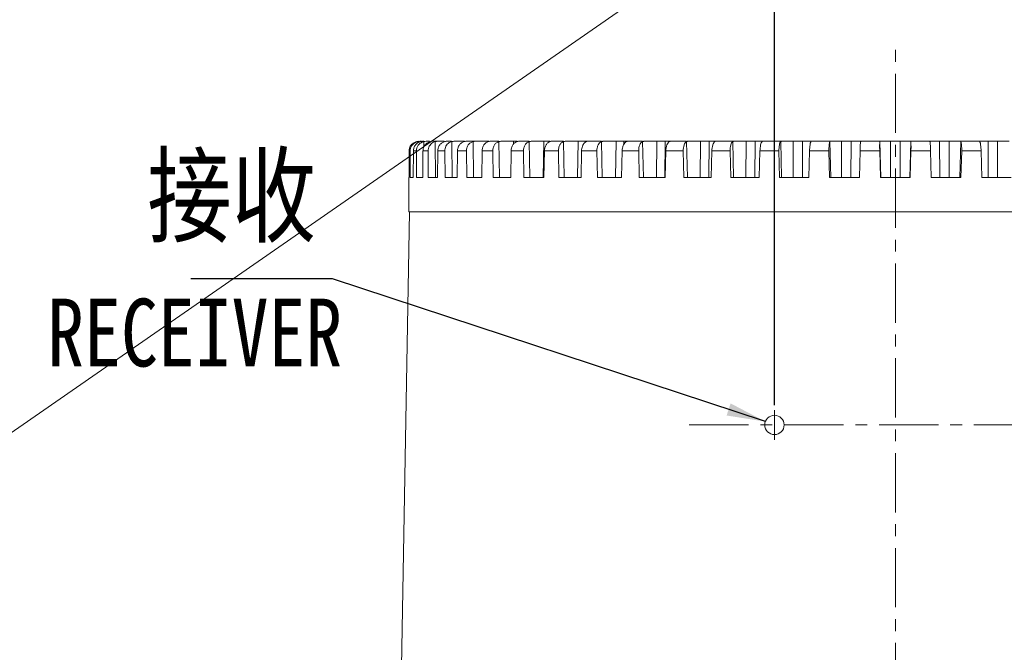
# Model space of a CAD drawing. Extents: x 695 to 3294, y -288 to 575.
# Tile 25 of 83: x 1356 to 1457, y 147 to 212. Entities that reach past the tile are written whole.
import ezdxf

# ---------------------------------------------------------------- set-up
doc = ezdxf.new("R2010")
doc.units = 0
doc.header["$LTSCALE"] = 16.335
doc.header["$PDMODE"] = 3
doc.header["$PDSIZE"] = 4
doc.linetypes.add('CENTER', pattern=[0.6, 0.375, -0.075, 0.075, -0.075])
doc.layers.get('Defpoints').update_dxf_attribs({"linetype": 'CONTINUOUS'})
for name, color, linetype, lineweight in [('7_ALL_FEATURES', 7, 'CONTINUOUS', 15), ('dim', 3, 'CONTINUOUS', 13), ('中心', 6, 'CENTER', 13)]:
    doc.layers.add(name, color=color, linetype=linetype, lineweight=lineweight)
doc.layers.add('标注线', color=3, linetype='CONTINUOUS')
doc.styles.get("Standard").update_dxf_attribs({"font": 'txt', "width": 0.8})
doc.dimstyles.get("Standard").update_dxf_attribs({"dimtxt": 3, "dimasz": 3, "dimexe": 2.5, "dimexo": 0.5, "dimtad": 1, "dimdsep": 46, "dimtxsty": 'Standard', "dimcen": 0.09, "dimadec": 0, "dimazin": 0, "dimtol": 1, "dimtp": 0.01, "dimtm": 0.01, "dimtfac": 1, "dimtofl": 0, "dimtmove": 0, "dimatfit": 3, "dimfxl": 1, "dimtolj": 1, "dimarcsym": 0})

# ---------------------------------------------------------------- blocks, each defined once
blk = doc.blocks.new('*D16')
at = {"layer": 'Defpoints', "color": 0, "transparency": 16777216}
for p in [(1458.71, 221.16), (1433.71, 171.86), (1458.71, 171.86)]:
    blk.add_point(p, dxfattribs=at)
at = {"layer": 'dim', "color": 0, "lineweight": -2, "transparency": 16777216}
for p, q in [((1433.71, 172.36), (1433.71, 223.66)), ((1458.71, 172.36), (1458.71, 223.66)), ((1437.71, 221.16), (1441.59, 221.16)), ((1454.71, 221.16), (1450.84, 221.16))]:
    blk.add_line(p, q, dxfattribs=at)
at = {"layer": 'dim', "color": 0, "transparency": 16777216}
for points in [[(1437.71, 221.83), (1437.71, 220.49), (1433.71, 221.16)], [(1454.71, 221.83), (1454.71, 220.49), (1458.71, 221.16)]]:
    blk.add_solid(points, dxfattribs=at)
at = {"layer": 'dim', "color": 0, "transparency": 16777216, "insert": (1446.21, 221.16), "char_height": 6, "attachment_point": 5}
blk.add_mtext('\\A1;25', dxfattribs=at)

msp = doc.modelspace()

# ---------------------------------------------------------------- linework, layer by layer
at = {"layer": '7_ALL_FEATURES', "color": 9, "linetype": 'Continuous'}
for p, q in [((1396.858, 199.605), (1396.859, 199.455)), ((1397.503, 199.605), (1397.505, 199.043)), ((1398.681, 199.605), (1398.706, 195.878)), ((1400.379, 199.605), (1400.414, 195.878)), ((1402.579, 199.605), (1402.624, 195.878)), ((1404.034, 199.628), (1404.032, 199.535)), ((1405.257, 199.605), (1405.311, 195.878)), ((1406.75, 199.628), (1406.743, 199.312)), ((1408.384, 199.605), (1408.446, 195.878)), ((1409.898, 199.628), (1409.825, 195.878)), ((1411.925, 199.605), (1411.994, 195.878)), ((1413.444, 199.628), (1413.378, 195.878)), ((1414.174, 199.628), (1414.172, 199.523)), ((1415.842, 199.605), (1415.917, 195.878)), ((1417.349, 199.628), (1417.291, 195.878)), ((1418.143, 199.628), (1418.138, 199.295)), ((1420.091, 199.605), (1420.172, 195.878)), ((1421.57, 199.628), (1421.52, 195.878)), ((1422.42, 199.628), (1422.372, 195.878)), ((1424.626, 199.605), (1424.713, 195.878)), ((1426.06, 199.628), (1426.02, 195.878)), ((1426.957, 199.628), (1426.918, 195.878)), ((1429.397, 199.605), (1429.488, 195.878)), ((1430.772, 199.628), (1430.74, 195.878)), ((1431.705, 199.628), (1431.676, 195.878)), ((1434.352, 199.605), (1434.447, 195.878)), ((1435.652, 199.628), (1435.63, 195.878)), ((1436.612, 199.628), (1436.593, 195.878)), ((1439.437, 199.605), (1439.534, 195.878)), ((1440.647, 199.628), (1440.636, 195.878)), ((1441.624, 199.628), (1441.614, 195.878)), ((1444.597, 199.605), (1444.694, 195.878)), ((1445.704, 199.628), (1445.703, 195.878)), ((1446.686, 199.628), (1446.687, 195.878)), ((1447.793, 199.605), (1447.695, 195.878)), ((1450.766, 199.628), (1450.775, 195.878)), ((1451.742, 199.628), (1451.753, 195.878)), ((1452.952, 199.605), (1452.856, 195.878)), ((1455.777, 199.628), (1455.797, 195.878)), ((1456.738, 199.628), (1456.759, 195.878)), ((1395.971, 198.628), (1396.077, 198.628)), ((1396.414, 198.628), (1396.733, 198.628)), ((1397.404, 198.628), (1397.93, 198.628)), ((1398.927, 198.628), (1399.656, 198.628)), ((1400.969, 198.628), (1401.893, 198.628)), ((1403.506, 198.628), (1404.614, 198.628)), ((1406.511, 198.628), (1407.791, 198.628)), ((1409.951, 198.628), (1411.389, 198.628)), ((1413.787, 198.628), (1415.368, 198.628)), ((1417.979, 198.628), (1419.685, 198.628)), ((1422.48, 198.628), (1424.293, 198.628)), ((1427.241, 198.628), (1429.14, 198.628)), ((1432.209, 198.628), (1434.174, 198.628)), ((1437.331, 198.628), (1439.34, 198.628)), ((1442.55, 198.628), (1444.581, 198.628)), ((1449.84, 198.628), (1447.808, 198.628)), ((1455.058, 198.628), (1453.049, 198.628))]:
    msp.add_line(p, q, dxfattribs=at)
at = {"layer": '7_ALL_FEATURES', "color": 7, "linetype": 'Continuous'}
for p, q in [((1397.076, 199.628), (1397.253, 199.628)), ((1397.499, 199.628), (1397.403, 199.628)), ((1397.72, 199.628), (1398.075, 199.628)), ((1398.371, 199.628), (1399.586, 199.628)), ((1400.338, 199.628), (1399.863, 199.628)), ((1400.588, 199.628), (1401.694, 199.628)), ((1401.862, 199.628), (1404.196, 199.628)), ((1405.257, 199.628), (1404.347, 199.628)), ((1405.45, 199.628), (1407.133, 199.628)), ((1408.384, 199.628), (1407.291, 199.628)), ((1408.565, 199.628), (1410.555, 199.628)), ((1411.925, 199.628), (1410.661, 199.628)), ((1412.093, 199.628), (1414.403, 199.628)), ((1415.842, 199.628), (1414.42, 199.628)), ((1415.994, 199.628), (1420.091, 199.628)), ((1420.226, 199.628), (1424.626, 199.628)), ((1424.742, 199.628), (1429.397, 199.628)), ((1429.494, 199.628), (1432.469, 199.628)), ((1434.352, 199.628), (1432.473, 199.628)), ((1434.428, 199.628), (1439.437, 199.628)), ((1437.492, 199.628), (1437.493, 199.627)), ((1439.492, 199.628), (1444.597, 199.628)), ((1442.618, 199.616), (1442.616, 199.605)), ((1444.629, 199.628), (1447.761, 199.628)), ((1447.793, 199.628), (1452.897, 199.628)), ((1449.773, 199.605), (1449.771, 199.616)), ((1452.952, 199.628), (1457.961, 199.628)), ((1454.896, 199.627), (1454.897, 199.628)), ((1395.971, 198.628), (1395.968, 195.878)), ((1396.077, 198.628), (1396.082, 195.878)), ((1396.414, 198.628), (1396.405, 195.878)), ((1396.733, 198.628), (1396.745, 195.878)), ((1397.404, 198.628), (1397.386, 195.878)), ((1397.93, 198.628), (1397.95, 195.878)), ((1398.927, 198.628), (1398.903, 195.878)), ((1399.656, 198.628), (1399.684, 195.878)), ((1400.969, 198.628), (1400.938, 195.878)), ((1401.893, 198.628), (1401.927, 195.878)), ((1403.506, 198.628), (1403.468, 195.878)), ((1404.614, 198.628), (1404.655, 195.878)), ((1406.511, 198.628), (1406.467, 195.878)), ((1407.791, 198.628), (1407.838, 195.878)), ((1409.951, 198.628), (1409.901, 195.878)), ((1411.389, 198.628), (1411.441, 195.878)), ((1413.787, 198.628), (1413.732, 195.878)), ((1415.368, 198.628), (1415.425, 195.878)), ((1417.979, 198.628), (1417.92, 195.878)), ((1419.685, 198.628), (1419.746, 195.878)), ((1422.48, 198.628), (1422.417, 195.878)), ((1424.293, 198.628), (1424.357, 195.878)), ((1427.241, 198.628), (1427.174, 195.878)), ((1429.14, 198.628), (1429.208, 195.878)), ((1432.209, 198.628), (1432.14, 195.878)), ((1434.174, 198.628), (1434.244, 195.878)), ((1437.331, 198.628), (1437.26, 195.878)), ((1439.34, 198.628), (1439.411, 195.878)), ((1442.55, 198.628), (1442.478, 195.878)), ((1444.581, 198.628), (1444.653, 195.878)), ((1447.808, 198.628), (1447.736, 195.878)), ((1449.84, 198.628), (1449.912, 195.878)), ((1453.049, 198.628), (1452.978, 195.878)), ((1455.058, 198.628), (1455.129, 195.878)), ((1395.945, 195.878), (1395.945, 192.328)), ((1395.968, 195.878), (1395.945, 195.878)), ((1396.405, 195.878), (1396.082, 195.878)), ((1397.386, 195.878), (1396.745, 195.878)), ((1398.903, 195.878), (1397.95, 195.878)), ((1400.938, 195.878), (1399.684, 195.878)), ((1403.468, 195.878), (1401.927, 195.878)), ((1406.467, 195.878), (1404.655, 195.878)), ((1409.901, 195.878), (1407.838, 195.878)), ((1413.732, 195.878), (1411.441, 195.878)), ((1417.92, 195.878), (1415.425, 195.878)), ((1422.417, 195.878), (1419.746, 195.878)), ((1427.174, 195.878), (1424.357, 195.878)), ((1432.14, 195.878), (1429.208, 195.878)), ((1437.26, 195.878), (1434.244, 195.878)), ((1442.478, 195.878), (1439.411, 195.878)), ((1447.736, 195.878), (1444.653, 195.878)), ((1452.978, 195.878), (1449.912, 195.878)), ((1458.145, 195.878), (1455.129, 195.878)), ((1395.195, 145.328), (1396.015, 192.328)), ((1395.945, 192.328), (1496.445, 192.328))]:
    msp.add_line(p, q, dxfattribs=at)
for centre, radius, start, end in [((1397.074, 198.632), 0.997, 102.49264, 160.72617), ((1396.97, 198.635), 0.993, 90.01092, 102.50651), ((1397.075, 198.621), 1.007, 89.9728, 102.41951), ((1397.714, 198.66), 0.968, 102.63466, 107.55052), ((1397.085, 198.629), 1.008, 160.79215, 180.03362)]:
    msp.add_arc(centre, radius, start, end, dxfattribs=at)
for points, knots in [([(1396.755, 199.605), (1396.645, 199.581), (1396.433, 199.494), (1396.176, 199.266), (1396.009, 198.967), (1395.971, 198.741), (1395.971, 198.628)], [0, 0, 0, 0, 0.2498863, 0.4998947, 0.7499625, 1, 1, 1, 1]), ([(1397.193, 199.605), (1397.084, 199.581), (1396.873, 199.494), (1396.619, 199.266), (1396.454, 198.967), (1396.415, 198.741), (1396.414, 198.628)], [0, 0, 0, 0, 0.248679, 0.4983994, 0.7490185, 1, 1, 1, 1]), ([(1396.733, 198.628), (1396.732, 198.734), (1396.764, 198.945), (1396.908, 199.23), (1397.133, 199.456), (1397.323, 199.552), (1397.423, 199.583)], [0, 0, 0, 0, 0.2512364, 0.5017183, 0.7511074, 1, 1, 1, 1]), ([(1397.403, 199.628), (1397.386, 199.628), (1397.315, 199.626), (1397.245, 199.616), (1397.193, 199.605)], [0, 0, 0, 0, 0.2448147, 1, 1, 1, 1]), ([(1398.167, 199.605), (1398.061, 199.58), (1397.854, 199.493), (1397.605, 199.265), (1397.443, 198.966), (1397.404, 198.741), (1397.404, 198.628)], [0, 0, 0, 0, 0.2462556, 0.4953093, 0.7469935, 1, 1, 1, 1]), ([(1397.93, 198.628), (1397.929, 198.803), (1398.017, 199.157), (1398.274, 199.418), (1398.423, 199.504)], [0, 0, 0, 0, 0.5042339, 1, 1, 1, 1]), ([(1398.371, 199.628), (1398.354, 199.628), (1398.286, 199.626), (1398.218, 199.616), (1398.167, 199.605)], [0, 0, 0, 0, 0.2425057, 1, 1, 1, 1]), ([(1398.681, 199.605), (1398.698, 199.609), (1398.768, 199.623), (1398.841, 199.628), (1398.895, 199.628)], [0, 0, 0, 0, 0.2468338, 1, 1, 1, 1]), ([(1399.668, 199.605), (1399.565, 199.58), (1399.363, 199.492), (1399.123, 199.264), (1398.966, 198.965), (1398.928, 198.741), (1398.927, 198.628)], [0, 0, 0, 0, 0.24258, 0.4905962, 0.7438774, 1, 1, 1, 1]), ([(1399.656, 198.628), (1399.655, 198.795), (1399.729, 199.128), (1399.955, 199.388), (1400.089, 199.478)], [0, 0, 0, 0, 0.507539, 1, 1, 1, 1]), ([(1399.863, 199.628), (1399.847, 199.628), (1399.782, 199.626), (1399.717, 199.616), (1399.668, 199.605)], [0, 0, 0, 0, 0.2399651, 1, 1, 1, 1]), ([(1400.089, 199.478), (1400.111, 199.493), (1400.202, 199.548), (1400.302, 199.587), (1400.379, 199.605)], [0, 0, 0, 0, 0.252344, 1, 1, 1, 1]), ([(1400.379, 199.605), (1400.396, 199.609), (1400.465, 199.623), (1400.535, 199.628), (1400.588, 199.628)], [0, 0, 0, 0, 0.2449296, 1, 1, 1, 1]), ([(1401.679, 199.605), (1401.58, 199.58), (1401.385, 199.491), (1401.156, 199.262), (1401.006, 198.964), (1400.97, 198.74), (1400.969, 198.628)], [0, 0, 0, 0, 0.2375975, 0.4842195, 0.7396571, 1, 1, 1, 1]), ([(1401.862, 199.628), (1401.848, 199.628), (1401.786, 199.626), (1401.725, 199.616), (1401.679, 199.605)], [0, 0, 0, 0, 0.237094, 1, 1, 1, 1]), ([(1401.893, 198.628), (1401.891, 198.74), (1401.922, 198.963), (1402.064, 199.261), (1402.289, 199.491), (1402.481, 199.58), (1402.579, 199.605)], [0, 0, 0, 0, 0.2616138, 0.5167814, 0.7625436, 1, 1, 1, 1]), ([(1402.579, 199.605), (1402.595, 199.609), (1402.662, 199.623), (1402.73, 199.628), (1402.781, 199.628)], [0, 0, 0, 0, 0.2429928, 1, 1, 1, 1]), ([(1404.177, 199.605), (1404.083, 199.58), (1403.898, 199.489), (1403.682, 199.259), (1403.542, 198.962), (1403.508, 198.74), (1403.506, 198.628)], [0, 0, 0, 0, 0.2312393, 0.4761343, 0.7343223, 1, 1, 1, 1]), ([(1404.347, 199.628), (1404.334, 199.628), (1404.277, 199.626), (1404.22, 199.616), (1404.177, 199.605)], [0, 0, 0, 0, 0.2337511, 1, 1, 1, 1]), ([(1404.614, 198.628), (1404.612, 198.74), (1404.64, 198.961), (1404.772, 199.259), (1404.982, 199.489), (1405.164, 199.58), (1405.257, 199.605)], [0, 0, 0, 0, 0.2672658, 0.5252042, 0.7690511, 1, 1, 1, 1]), ([(1405.257, 199.605), (1405.273, 199.609), (1405.336, 199.623), (1405.401, 199.628), (1405.45, 199.628)], [0, 0, 0, 0, 0.240988, 1, 1, 1, 1]), ([(1407.136, 199.605), (1407.048, 199.58), (1406.874, 199.486), (1406.675, 199.256), (1406.545, 198.96), (1406.513, 198.74), (1406.511, 198.628)], [0, 0, 0, 0, 0.2234312, 0.4663061, 0.7278746, 1, 1, 1, 1]), ([(1407.291, 199.628), (1407.279, 199.628), (1407.227, 199.626), (1407.175, 199.616), (1407.136, 199.605)], [0, 0, 0, 0, 0.2297226, 1, 1, 1, 1]), ([(1407.791, 198.628), (1407.789, 198.74), (1407.814, 198.959), (1407.934, 199.256), (1408.126, 199.487), (1408.297, 199.58), (1408.384, 199.605)], [0, 0, 0, 0, 0.2740377, 0.5354221, 0.7770737, 1, 1, 1, 1]), ([(1408.384, 199.605), (1408.398, 199.609), (1408.458, 199.623), (1408.519, 199.628), (1408.565, 199.628)], [0, 0, 0, 0, 0.2388778, 1, 1, 1, 1]), ([(1410.523, 199.605), (1410.441, 199.579), (1410.28, 199.483), (1410.1, 199.253), (1409.982, 198.958), (1409.953, 198.74), (1409.951, 198.628)], [0, 0, 0, 0, 0.2141103, 0.4547339, 0.7203417, 1, 1, 1, 1]), ([(1410.661, 199.628), (1410.651, 199.628), (1410.604, 199.626), (1410.558, 199.616), (1410.523, 199.605)], [0, 0, 0, 0, 0.2246654, 1, 1, 1, 1]), ([(1411.389, 198.628), (1411.387, 198.74), (1411.408, 198.957), (1411.515, 199.252), (1411.687, 199.483), (1411.845, 199.58), (1411.925, 199.605)], [0, 0, 0, 0, 0.2818877, 0.5474249, 0.7866764, 1, 1, 1, 1]), ([(1411.925, 199.605), (1411.938, 199.609), (1411.993, 199.623), (1412.05, 199.628), (1412.093, 199.628)], [0, 0, 0, 0, 0.2366235, 1, 1, 1, 1]), ([(1414.3, 199.605), (1414.226, 199.579), (1414.1, 199.493), (1413.964, 199.316), (1413.832, 199.036), (1413.791, 198.793), (1413.787, 198.628)], [0, 0, 0, 0, 0.2033547, 0.3791256, 0.5741563, 1, 1, 1, 1]), ([(1414.42, 199.628), (1414.411, 199.628), (1414.371, 199.626), (1414.331, 199.615), (1414.3, 199.605)], [0, 0, 0, 0, 0.2179896, 1, 1, 1, 1]), ([(1415.368, 198.628), (1415.366, 198.739), (1415.384, 198.955), (1415.476, 199.248), (1415.626, 199.479), (1415.769, 199.579), (1415.842, 199.605)], [0, 0, 0, 0, 0.2907148, 0.5611145, 0.7978726, 1, 1, 1, 1]), ([(1415.842, 199.605), (1415.853, 199.609), (1415.902, 199.623), (1415.955, 199.628), (1415.994, 199.628)], [0, 0, 0, 0, 0.234189, 1, 1, 1, 1]), ([(1418.427, 199.605), (1418.361, 199.578), (1418.232, 199.474), (1418.096, 199.245), (1418.005, 198.954), (1417.982, 198.74), (1417.979, 198.628)], [0, 0, 0, 0, 0.1909379, 0.4267699, 0.7024099, 1, 1, 1, 1]), ([(1418.528, 199.628), (1418.521, 199.628), (1418.486, 199.626), (1418.453, 199.615), (1418.427, 199.605)], [0, 0, 0, 0, 0.208592, 1, 1, 1, 1]), ([(1419.685, 198.628), (1419.683, 198.739), (1419.697, 198.953), (1419.775, 199.244), (1419.9, 199.474), (1420.026, 199.578), (1420.091, 199.605)], [0, 0, 0, 0, 0.3003218, 0.5762386, 0.8105627, 1, 1, 1, 1]), ([(1420.091, 199.605), (1420.1, 199.609), (1420.144, 199.624), (1420.191, 199.628), (1420.226, 199.628)], [0, 0, 0, 0, 0.231558, 1, 1, 1, 1]), ([(1422.859, 199.605), (1422.801, 199.577), (1422.691, 199.467), (1422.58, 199.242), (1422.503, 198.952), (1422.483, 198.74), (1422.48, 198.628)], [0, 0, 0, 0, 0.1774144, 0.4109977, 0.6924606, 1, 1, 1, 1]), ([(1422.938, 199.628), (1422.933, 199.628), (1422.905, 199.625), (1422.879, 199.615), (1422.859, 199.605)], [0, 0, 0, 0, 0.194173, 1, 1, 1, 1]), ([(1424.293, 198.628), (1424.29, 198.739), (1424.3, 198.951), (1424.363, 199.241), (1424.464, 199.467), (1424.569, 199.577), (1424.626, 199.605)], [0, 0, 0, 0, 0.3103633, 0.5922948, 0.8244333, 1, 1, 1, 1]), ([(1424.626, 199.605), (1424.634, 199.609), (1424.671, 199.624), (1424.712, 199.628), (1424.742, 199.628)], [0, 0, 0, 0, 0.2287883, 1, 1, 1, 1]), ([(1427.546, 199.605), (1427.497, 199.575), (1427.409, 199.46), (1427.322, 199.238), (1427.261, 198.951), (1427.243, 198.739), (1427.241, 198.628)], [0, 0, 0, 0, 0.1632653, 0.3949318, 0.6824401, 1, 1, 1, 1]), ([(1427.604, 199.628), (1427.595, 199.628), (1427.575, 199.621), (1427.556, 199.611), (1427.546, 199.605)], [0, 0, 0, 0, 0.3892169, 1, 1, 1, 1]), ([(1429.14, 198.628), (1429.137, 198.739), (1429.144, 198.95), (1429.191, 199.237), (1429.267, 199.459), (1429.35, 199.575), (1429.397, 199.605)], [0, 0, 0, 0, 0.3202795, 0.6084037, 0.8388026, 1, 1, 1, 1]), ([(1429.397, 199.605), (1429.403, 199.609), (1429.433, 199.624), (1429.468, 199.628), (1429.494, 199.628)], [0, 0, 0, 0, 0.2261955, 1, 1, 1, 1]), ([(1432.437, 199.605), (1432.42, 199.591), (1432.388, 199.55), (1432.329, 199.435), (1432.272, 199.234), (1432.226, 198.95), (1432.212, 198.739), (1432.209, 198.628)], [0, 0, 0, 0, 0.0649077, 0.1503242, 0.3803544, 0.6733915, 1, 1, 1, 1]), ([(1432.473, 199.628), (1432.468, 199.628), (1432.455, 199.619), (1432.444, 199.611), (1432.437, 199.605)], [0, 0, 0, 0, 0.3209996, 1, 1, 1, 1]), ([(1434.174, 198.628), (1434.171, 198.739), (1434.175, 198.949), (1434.206, 199.234), (1434.253, 199.434), (1434.306, 199.55), (1434.336, 199.591), (1434.352, 199.605)], [0, 0, 0, 0, 0.3289204, 0.6225898, 0.8516266, 0.9360955, 1, 1, 1, 1]), ([(1434.352, 199.605), (1434.357, 199.609), (1434.379, 199.624), (1434.408, 199.628), (1434.428, 199.628)], [0, 0, 0, 0, 0.2250229, 1, 1, 1, 1]), ([(1437.479, 199.605), (1437.467, 199.59), (1437.448, 199.547), (1437.423, 199.471), (1437.4, 199.37), (1437.371, 199.198), (1437.344, 198.948), (1437.334, 198.739), (1437.331, 198.628)], [0, 0, 0, 0, 0.057145, 0.1385199, 0.2429354, 0.3678093, 0.6657154, 1, 1, 1, 1]), ([(1437.493, 199.627), (1437.493, 199.625), (1437.487, 199.617), (1437.482, 199.61), (1437.479, 199.605)], [0, 0, 0, 0, 0.3130322, 1, 1, 1, 1]), ([(1439.34, 198.628), (1439.337, 198.739), (1439.337, 198.948), (1439.351, 199.198), (1439.371, 199.37), (1439.389, 199.471), (1439.409, 199.547), (1439.427, 199.589), (1439.437, 199.605)], [0, 0, 0, 0, 0.3358894, 0.6343042, 0.7590072, 0.8629827, 0.9436805, 1, 1, 1, 1]), ([(1439.437, 199.605), (1439.443, 199.613), (1439.46, 199.626), (1439.481, 199.628), (1439.492, 199.628)], [0, 0, 0, 0, 0.4571173, 1, 1, 1, 1]), ([(1442.596, 199.478), (1442.583, 199.357), (1442.565, 199.074), (1442.554, 198.79), (1442.55, 198.628)], [0, 0, 0, 0, 0.4284498, 1, 1, 1, 1]), ([(1442.616, 199.605), (1442.612, 199.588), (1442.605, 199.546), (1442.599, 199.503), (1442.596, 199.478)], [0, 0, 0, 0, 0.3980783, 1, 1, 1, 1]), ([(1442.607, 199.628), (1442.61, 199.628), (1442.617, 199.626), (1442.618, 199.619), (1442.618, 199.616)], [0, 0, 0, 0, 0.4833786, 1, 1, 1, 1]), ([(1444.581, 198.628), (1444.578, 198.739), (1444.574, 198.948), (1444.575, 199.231), (1444.58, 199.429), (1444.588, 199.546), (1444.593, 199.588), (1444.597, 199.605)], [0, 0, 0, 0, 0.3395978, 0.6407032, 0.8693166, 0.9480714, 1, 1, 1, 1]), ([(1444.597, 199.605), (1444.598, 199.612), (1444.605, 199.626), (1444.621, 199.628), (1444.629, 199.628)], [0, 0, 0, 0, 0.4786878, 1, 1, 1, 1]), ([(1447.761, 199.628), (1447.768, 199.628), (1447.784, 199.626), (1447.791, 199.612), (1447.793, 199.605)], [0, 0, 0, 0, 0.5213122, 1, 1, 1, 1]), ([(1447.793, 199.605), (1447.796, 199.588), (1447.801, 199.546), (1447.81, 199.429), (1447.814, 199.231), (1447.815, 198.948), (1447.811, 198.739), (1447.808, 198.628)], [0, 0, 0, 0, 0.0519286, 0.1306834, 0.3592968, 0.6604022, 1, 1, 1, 1]), ([(1449.771, 199.616), (1449.771, 199.619), (1449.772, 199.626), (1449.78, 199.628), (1449.783, 199.628)], [0, 0, 0, 0, 0.5166214, 1, 1, 1, 1]), ([(1449.793, 199.478), (1449.79, 199.503), (1449.785, 199.546), (1449.778, 199.588), (1449.773, 199.605)], [0, 0, 0, 0, 0.6019217, 1, 1, 1, 1]), ([(1449.84, 198.628), (1449.835, 198.79), (1449.824, 199.074), (1449.806, 199.357), (1449.793, 199.478)], [0, 0, 0, 0, 0.5715502, 1, 1, 1, 1]), ([(1452.897, 199.628), (1452.909, 199.628), (1452.93, 199.626), (1452.947, 199.613), (1452.952, 199.605)], [0, 0, 0, 0, 0.5428827, 1, 1, 1, 1]), ([(1452.952, 199.605), (1452.962, 199.589), (1452.98, 199.547), (1453, 199.471), (1453.018, 199.37), (1453.039, 199.198), (1453.052, 198.948), (1453.052, 198.739), (1453.049, 198.628)], [0, 0, 0, 0, 0.0563195, 0.1370173, 0.2409928, 0.3656958, 0.6641106, 1, 1, 1, 1]), ([(1454.911, 199.605), (1454.907, 199.61), (1454.902, 199.617), (1454.897, 199.625), (1454.896, 199.627)], [0, 0, 0, 0, 0.6869678, 1, 1, 1, 1]), ([(1455.058, 198.628), (1455.056, 198.739), (1455.045, 198.948), (1455.018, 199.198), (1454.989, 199.37), (1454.966, 199.471), (1454.942, 199.547), (1454.922, 199.59), (1454.911, 199.605)], [0, 0, 0, 0, 0.3342846, 0.6321907, 0.7570646, 0.8614801, 0.942855, 1, 1, 1, 1])]:
    msp.add_open_spline(points, degree=3, knots=knots, dxfattribs=at)
for points in [[(1397.503, 199.605), (1397.574, 199.621), (1397.647, 199.628), (1397.72, 199.628)], [(1398.423, 199.504), (1398.503, 199.55), (1398.591, 199.584), (1398.681, 199.605)]]:
    msp.add_open_spline(points, degree=3, dxfattribs=at)
at = {"layer": 'dim'}
msp.add_line((694.682, -288.433), (1938.725, 574.553), dxfattribs=at)
msp.add_circle((1433.711, 170.328), 1, dxfattribs=at)
at = {"layer": '中心'}
for p, q in [((1446.211, 112.281), (1446.211, 210.185)), ((1433.711, 168.801), (1433.711, 171.856)), ((1424.914, 170.328), (1467.509, 170.328))]:
    msp.add_line(p, q, dxfattribs=at)

# ---------------------------------------------------------------- texts
at = {"layer": 'dim', "insert": (1368.918, 198.029), "char_height": 8, "width": 50.74149, "attachment_point": 1}
msp.add_mtext('{\\fSimSun|b0|i0|c134|p2;接收}', dxfattribs=at)
at = {"layer": '标注线', "insert": (1358.595, 183.372), "char_height": 7, "width": 64.4, "attachment_point": 1}
msp.add_mtext('{\\fSimSun|b0|i0|c134|p2;RECEIVER}', dxfattribs=at)

# ---------------------------------------------------------------- dimensions: what is measured, and where the dimension line sits
at = {"layer": 'dim'}
dim = msp.add_linear_dim(base=(1458.711, 221.16), p1=(1433.711, 171.856), p2=(1458.711, 171.856), dimstyle='Standard', override={"dimtxt": 6, "dimasz": 4, "dimtad": 0, "dimtih": 1, "dimtoh": 1, "dimcen": 0.5, "dimadec": 2, "dimazin": 2, "dimtol": 0, "dimtzin": 0}, dxfattribs=at)
dim.commit()
dim.dimension.update_dxf_attribs({"geometry": '*D16', "text_midpoint": (1446.211, 221.16)})

# ---------------------------------------------------------------- leaders
msp.add_leader([(1432.773, 170.673), (1388.054, 185.427), (1373.429, 185.427)], dimstyle='Standard', override={"dimtxt": 6, "dimasz": 4, "dimgap": 0.625, "dimtad": 0, "dimtih": 1, "dimtoh": 1, "dimcen": 0.5, "dimadec": 2, "dimazin": 2, "dimtol": 0, "dimtzin": 0}, dxfattribs=at)

doc.saveas('drawing.dxf')
